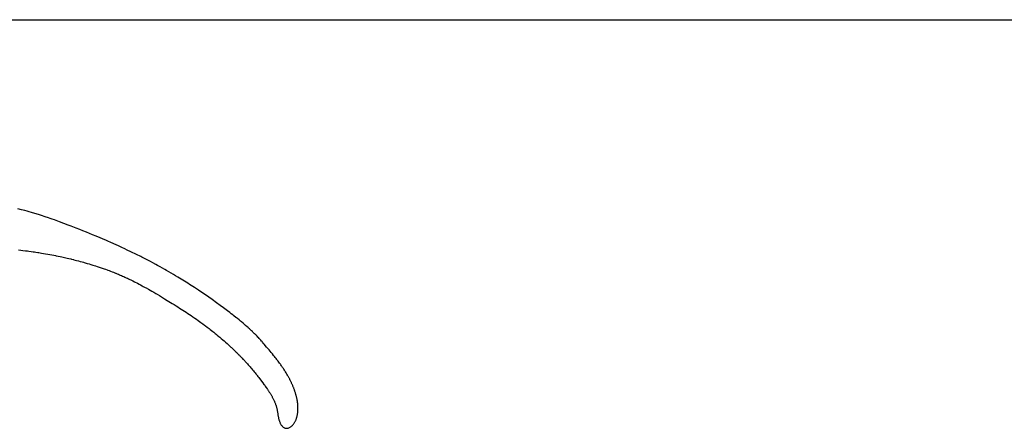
# Model space of a CAD drawing. Header units: inches. Extents: x 0 to 16, y 0 to 10.
# Tile 35 of 37: x 13.958 to 14.605, y 1.648 to 1.916. Entities that reach past the tile are written whole.
import ezdxf

# ---------------------------------------------------------------- set-up
doc = ezdxf.new("R2010")
doc.units = ezdxf.units.IN
doc.header["$LTSCALE"] = 0.935
doc.header["$MEASUREMENT"] = 0
doc.layers.get('0').update_dxf_attribs({"linetype": 'CONTINUOUS'})
doc.styles.get("Standard").update_dxf_attribs({"font": 'txt', "width": 0.8})

# ---------------------------------------------------------------- blocks, each defined once
blk = doc.blocks.new('*T24')
at = {"color": 2, "linetype": 'Continuous'}
for p, q in [((0, 0), (2.75, 0)), ((0, 0), (0, -1.875)), ((2.75, 0), (2.75, -1.875)), ((0, -0.75), (2.75, -0.75)), ((0, -1.25), (2.75, -1.25)), ((1.375, -1.25), (1.375, -1.5625)), ((0, -1.5625), (2.75, -1.5625)), ((0, -1.875), (2.75, -1.875))]:
    blk.add_line(p, q, dxfattribs=at)
at = {"color": 2, "linetype": 'Continuous', "attachment_point": 2, "line_spacing_factor": 0.9}
for s, insert, char_height, width in [('Apogee® 200 Bake Plate\\PFlange Mount', (1.375, -0.82812), 0.15625, 5.5), ('A', (0.6875, -1.32812), 0.15625, 0.25), ('A-F-B2', (2.0625, -1.32812), 0.15625, 1.5), ('\\Q15.0;ALL DIMENSIONS ARE IN INCHES', (1.375, -1.64354), 0.0825, 3.696)]:
    blk.add_mtext(s, dxfattribs=dict(at, insert=insert, char_height=char_height, width=width))

msp = doc.modelspace()

# ---------------------------------------------------------------- linework, layer by layer
at = {"color": 2, "linetype": 'Continuous'}
for p, q in [((13.95954, 1.79163), (13.95705, 1.79229)), ((13.9616, 1.79106), (13.95954, 1.79163)), ((13.96325, 1.7906), (13.9616, 1.79106)), ((13.96449, 1.79025), (13.96325, 1.7906)), ((13.96613, 1.78977), (13.96449, 1.79025)), ((13.96817, 1.78916), (13.96613, 1.78977)), ((13.97062, 1.78841), (13.96817, 1.78916)), ((13.97266, 1.78777), (13.97062, 1.78841)), ((13.97509, 1.78698), (13.97266, 1.78777)), ((13.97711, 1.78631), (13.97509, 1.78698)), ((13.97831, 1.7859), (13.97711, 1.78631)), ((13.97952, 1.78548), (13.97831, 1.7859)), ((13.98112, 1.78491), (13.97952, 1.78548)), ((13.98232, 1.78448), (13.98112, 1.78491)), ((13.98435, 1.78374), (13.98232, 1.78448)), ((13.99007, 1.78161), (13.98435, 1.78374)), ((13.99211, 1.78084), (13.99007, 1.78161)), ((13.99535, 1.77959), (13.99211, 1.78084)), ((13.99777, 1.77865), (13.99535, 1.77959)), ((13.99978, 1.77785), (13.99777, 1.77865)), ((14.00219, 1.77689), (13.99978, 1.77785)), ((14.00419, 1.77608), (14.00219, 1.77689)), ((14.00618, 1.77527), (14.00419, 1.77608)), ((14.00857, 1.77428), (14.00618, 1.77527)), ((14.01529, 1.77142), (14.00857, 1.77428)), ((14.01607, 1.77107), (14.01529, 1.77142)), ((13.95745, 1.76536), (13.95914, 1.76515)), ((13.95914, 1.76515), (13.96041, 1.765)), ((13.96041, 1.765), (13.9621, 1.76478)), ((13.9621, 1.76478), (13.96337, 1.76461)), ((14.01803, 1.77021), (14.01607, 1.77107)), ((14.02155, 1.76864), (14.01803, 1.77021)), ((14.02311, 1.76793), (14.02155, 1.76864)), ((14.02544, 1.76686), (14.02311, 1.76793)), ((14.02738, 1.76595), (14.02544, 1.76686)), ((14.02893, 1.76522), (14.02738, 1.76595)), ((14.03124, 1.76412), (14.02893, 1.76522)), ((13.96337, 1.76461), (13.96421, 1.76449)), ((13.96421, 1.76449), (13.9659, 1.76426)), ((13.9659, 1.76426), (13.96717, 1.76407)), ((13.96717, 1.76407), (13.96801, 1.76395)), ((13.96801, 1.76395), (13.96885, 1.76382)), ((13.96885, 1.76382), (13.97012, 1.76362)), ((13.97012, 1.76362), (13.97096, 1.76349)), ((13.97096, 1.76349), (13.97264, 1.76322)), ((13.97264, 1.76322), (13.9739, 1.76301)), ((13.9739, 1.76301), (13.97516, 1.76279)), ((13.97516, 1.76279), (13.97684, 1.76249)), ((13.97684, 1.76249), (13.97809, 1.76226)), ((13.97809, 1.76226), (13.97935, 1.76203)), ((13.97935, 1.76203), (13.9806, 1.76179)), ((13.9806, 1.76179), (13.98186, 1.76154)), ((13.98186, 1.76154), (13.98228, 1.76146)), ((13.98228, 1.76146), (13.98353, 1.7612)), ((13.98353, 1.7612), (13.98478, 1.76094)), ((13.98478, 1.76094), (13.98603, 1.76067)), ((13.98603, 1.76067), (13.98687, 1.76049)), ((13.98687, 1.76049), (13.98853, 1.76012)), ((13.98853, 1.76012), (13.98936, 1.75993)), ((13.98936, 1.75993), (13.99061, 1.75964)), ((13.99061, 1.75964), (13.99186, 1.75934)), ((13.99186, 1.75934), (13.99227, 1.75924)), ((13.99227, 1.75924), (13.99352, 1.75894)), ((13.99352, 1.75894), (13.99393, 1.75883)), ((13.99393, 1.75883), (13.99476, 1.75862)), ((13.99476, 1.75862), (13.99559, 1.75841)), ((13.99559, 1.75841), (13.99684, 1.75808)), ((14.03508, 1.76224), (14.03124, 1.76412)), ((14.03775, 1.76091), (14.03508, 1.76224)), ((14.03852, 1.76052), (14.03775, 1.76091)), ((14.04421, 1.75758), (14.03852, 1.76052)), ((13.99684, 1.75808), (13.99808, 1.75775)), ((13.99808, 1.75775), (13.99932, 1.75741)), ((13.99932, 1.75741), (14.00015, 1.75718)), ((14.00015, 1.75718), (14.00056, 1.75707)), ((14.00056, 1.75707), (14.00138, 1.75683)), ((14.00138, 1.75683), (14.00262, 1.75647)), ((14.00262, 1.75647), (14.00386, 1.75611)), ((14.00386, 1.75611), (14.0051, 1.75573)), ((14.0051, 1.75573), (14.00633, 1.75535)), ((14.00633, 1.75535), (14.00715, 1.75509)), ((14.00715, 1.75509), (14.00798, 1.75483)), ((14.00798, 1.75483), (14.00921, 1.75443)), ((14.00921, 1.75443), (14.01044, 1.75402)), ((14.01044, 1.75402), (14.01167, 1.7536)), ((14.01167, 1.7536), (14.01249, 1.75332)), ((14.01249, 1.75332), (14.01372, 1.75289)), ((14.01372, 1.75289), (14.01454, 1.7526)), ((14.01454, 1.7526), (14.01577, 1.75216)), ((14.01577, 1.75216), (14.01618, 1.75201)), ((14.01618, 1.75201), (14.017, 1.7517)), ((14.04572, 1.75678), (14.04421, 1.75758)), ((14.0476, 1.75577), (14.04572, 1.75678)), ((14.04873, 1.75515), (14.0476, 1.75577)), ((14.05061, 1.75412), (14.04873, 1.75515)), ((14.0536, 1.75245), (14.05061, 1.75412)), ((14.05472, 1.75182), (14.0536, 1.75245)), ((14.05621, 1.75096), (14.05472, 1.75182)), ((14.017, 1.7517), (14.01781, 1.7514)), ((14.01781, 1.7514), (14.01904, 1.75093)), ((14.01904, 1.75093), (14.01985, 1.75061)), ((14.01985, 1.75061), (14.02108, 1.75013)), ((14.02108, 1.75013), (14.02148, 1.74997)), ((14.02148, 1.74997), (14.02228, 1.74965)), ((14.02228, 1.74965), (14.02308, 1.74932)), ((14.02308, 1.74932), (14.02387, 1.74899)), ((14.02387, 1.74899), (14.02427, 1.74882)), ((14.02427, 1.74882), (14.02506, 1.74848)), ((14.02506, 1.74848), (14.02585, 1.74813)), ((14.02585, 1.74813), (14.02664, 1.74778)), ((14.02664, 1.74778), (14.02742, 1.74742)), ((14.02742, 1.74742), (14.02782, 1.74724)), ((14.02782, 1.74724), (14.02821, 1.74706)), ((14.02821, 1.74706), (14.02899, 1.7467)), ((14.02899, 1.7467), (14.02978, 1.74633)), ((14.02978, 1.74633), (14.03056, 1.74595)), ((14.03056, 1.74595), (14.03134, 1.74557)), ((14.03134, 1.74557), (14.03212, 1.74519)), ((14.05769, 1.7501), (14.05621, 1.75096)), ((14.05917, 1.74923), (14.05769, 1.7501)), ((14.06065, 1.74836), (14.05917, 1.74923)), ((14.06213, 1.74747), (14.06065, 1.74836)), ((14.06323, 1.7468), (14.06213, 1.74747)), ((14.06434, 1.74613), (14.06323, 1.7468)), ((14.06654, 1.74477), (14.06434, 1.74613)), ((14.03212, 1.74519), (14.03251, 1.74499)), ((14.03251, 1.74499), (14.03367, 1.74441)), ((14.03367, 1.74441), (14.03406, 1.74421)), ((14.03406, 1.74421), (14.03522, 1.74361)), ((14.03522, 1.74361), (14.0356, 1.74341)), ((14.0356, 1.74341), (14.03676, 1.74281)), ((14.03676, 1.74281), (14.03753, 1.7424)), ((14.03753, 1.7424), (14.03868, 1.74178)), ((14.03868, 1.74178), (14.03944, 1.74136)), ((14.03944, 1.74136), (14.04059, 1.74073)), ((14.04059, 1.74073), (14.04135, 1.74031)), ((14.04135, 1.74031), (14.04287, 1.73945)), ((14.04287, 1.73945), (14.044, 1.7388)), ((14.06874, 1.74339), (14.06654, 1.74477)), ((14.06983, 1.74269), (14.06874, 1.74339)), ((14.07311, 1.74057), (14.06983, 1.74269)), ((14.07492, 1.73937), (14.07311, 1.74057)), ((14.07564, 1.73888), (14.07492, 1.73937)), ((14.07853, 1.73693), (14.07564, 1.73888)), ((14.044, 1.7388), (14.04514, 1.73815)), ((14.04514, 1.73815), (14.04627, 1.7375)), ((14.04627, 1.7375), (14.04777, 1.73662)), ((14.04777, 1.73662), (14.04852, 1.73617)), ((14.04852, 1.73617), (14.05001, 1.73529)), ((14.05001, 1.73529), (14.05075, 1.73484)), ((14.05075, 1.73484), (14.05335, 1.73328)), ((14.05335, 1.73328), (14.05519, 1.73216)), ((14.07961, 1.73618), (14.07853, 1.73693)), ((14.08248, 1.73418), (14.07961, 1.73618)), ((14.08461, 1.73266), (14.08248, 1.73418)), ((14.08743, 1.73064), (14.08461, 1.73266)), ((14.05519, 1.73216), (14.05849, 1.73013)), ((14.05849, 1.73013), (14.0596, 1.72945)), ((14.0596, 1.72945), (14.06033, 1.729)), ((14.06033, 1.729), (14.06107, 1.72854)), ((14.06107, 1.72854), (14.06216, 1.72785)), ((14.06216, 1.72785), (14.06326, 1.72715)), ((14.06326, 1.72715), (14.06435, 1.72646)), ((14.06435, 1.72646), (14.06543, 1.72575)), ((14.08989, 1.72887), (14.08743, 1.73064)), ((14.09199, 1.72733), (14.08989, 1.72887)), ((14.09477, 1.72526), (14.09199, 1.72733)), ((14.06543, 1.72575), (14.06652, 1.72505)), ((14.06652, 1.72505), (14.0676, 1.72434)), ((14.0676, 1.72434), (14.06867, 1.72362)), ((14.06867, 1.72362), (14.06974, 1.7229)), ((14.06974, 1.7229), (14.07081, 1.72218)), ((14.07081, 1.72218), (14.07188, 1.72145)), ((14.07188, 1.72145), (14.07258, 1.72096)), ((14.07258, 1.72096), (14.07329, 1.72047)), ((14.07329, 1.72047), (14.07434, 1.71974)), ((14.07434, 1.71974), (14.07539, 1.71899)), ((14.09615, 1.72422), (14.09477, 1.72526)), ((14.09718, 1.72343), (14.09615, 1.72422)), ((14.09821, 1.72264), (14.09718, 1.72343)), ((14.0989, 1.7221), (14.09821, 1.72264)), ((14.10026, 1.72103), (14.0989, 1.7221)), ((14.10059, 1.72076), (14.10026, 1.72103)), ((14.10127, 1.72022), (14.10059, 1.72076)), ((14.10228, 1.7194), (14.10127, 1.72022)), ((14.07539, 1.71899), (14.07644, 1.71824)), ((14.07644, 1.71824), (14.07714, 1.71774)), ((14.07714, 1.71774), (14.07783, 1.71724)), ((14.07783, 1.71724), (14.07852, 1.71673)), ((14.07852, 1.71673), (14.07955, 1.71597)), ((14.07955, 1.71597), (14.08024, 1.71546)), ((14.08024, 1.71546), (14.08126, 1.71468)), ((14.08126, 1.71468), (14.08195, 1.71417)), ((14.08195, 1.71417), (14.08262, 1.71365)), ((14.08262, 1.71365), (14.0833, 1.71312)), ((14.0833, 1.71312), (14.08431, 1.71233)), ((14.10328, 1.71858), (14.10228, 1.7194)), ((14.10394, 1.71802), (14.10328, 1.71858)), ((14.10494, 1.71718), (14.10394, 1.71802)), ((14.10526, 1.7169), (14.10494, 1.71718)), ((14.10592, 1.71634), (14.10526, 1.7169)), ((14.10657, 1.71577), (14.10592, 1.71634)), ((14.10755, 1.71491), (14.10657, 1.71577)), ((14.10819, 1.71434), (14.10755, 1.71491)), ((14.10851, 1.71405), (14.10819, 1.71434)), ((14.10915, 1.71346), (14.10851, 1.71405)), ((14.10978, 1.71288), (14.10915, 1.71346)), ((14.08431, 1.71233), (14.08498, 1.71181)), ((14.08498, 1.71181), (14.08565, 1.71127)), ((14.08565, 1.71127), (14.08665, 1.71047)), ((14.08665, 1.71047), (14.08731, 1.70993)), ((14.08731, 1.70993), (14.08798, 1.70939)), ((14.08798, 1.70939), (14.08896, 1.70858)), ((14.08896, 1.70858), (14.08962, 1.70803)), ((14.08962, 1.70803), (14.0906, 1.7072)), ((14.0906, 1.7072), (14.09157, 1.70637)), ((14.11042, 1.71228), (14.10978, 1.71288)), ((14.11104, 1.71169), (14.11042, 1.71228)), ((14.11135, 1.71139), (14.11104, 1.71169)), ((14.11229, 1.71048), (14.11135, 1.71139)), ((14.11259, 1.71018), (14.11229, 1.71048)), ((14.1129, 1.70988), (14.11259, 1.71018)), ((14.11351, 1.70926), (14.1129, 1.70988)), ((14.11412, 1.70864), (14.11351, 1.70926)), ((14.11472, 1.70802), (14.11412, 1.70864)), ((14.11502, 1.70771), (14.11472, 1.70802)), ((14.11561, 1.70708), (14.11502, 1.70771)), ((14.1162, 1.70644), (14.11561, 1.70708)), ((14.09157, 1.70637), (14.09254, 1.70553)), ((14.09254, 1.70553), (14.09318, 1.70497)), ((14.09318, 1.70497), (14.0935, 1.70469)), ((14.0935, 1.70469), (14.09445, 1.70383)), ((14.09445, 1.70383), (14.09541, 1.70297)), ((14.09541, 1.70297), (14.09635, 1.70211)), ((14.09635, 1.70211), (14.09698, 1.70153)), ((14.09698, 1.70153), (14.09729, 1.70124)), ((14.09729, 1.70124), (14.09822, 1.70036)), ((14.09822, 1.70036), (14.09915, 1.69947)), ((14.1165, 1.70612), (14.1162, 1.70644)), ((14.11708, 1.70548), (14.1165, 1.70612)), ((14.11737, 1.70515), (14.11708, 1.70548)), ((14.11766, 1.70483), (14.11737, 1.70515)), ((14.11823, 1.70417), (14.11766, 1.70483)), ((14.1188, 1.70351), (14.11823, 1.70417)), ((14.12043, 1.70157), (14.1188, 1.70351)), ((14.12206, 1.69963), (14.12043, 1.70157)), ((14.09915, 1.69947), (14.09976, 1.69888)), ((14.09976, 1.69888), (14.10037, 1.69828)), ((14.10037, 1.69828), (14.10098, 1.69768)), ((14.10098, 1.69768), (14.10129, 1.69738)), ((14.10129, 1.69738), (14.10189, 1.69677)), ((14.10189, 1.69677), (14.10249, 1.69616)), ((14.10249, 1.69616), (14.10279, 1.69586)), ((14.10279, 1.69586), (14.10339, 1.69524)), ((14.10339, 1.69524), (14.10428, 1.69432)), ((14.10428, 1.69432), (14.10487, 1.69369)), ((14.10487, 1.69369), (14.10517, 1.69338)), ((14.12341, 1.69799), (14.12206, 1.69963)), ((14.12422, 1.697), (14.12341, 1.69799)), ((14.12502, 1.696), (14.12422, 1.697)), ((14.12556, 1.69533), (14.12502, 1.696)), ((14.12609, 1.69466), (14.12556, 1.69533)), ((14.12661, 1.69398), (14.12609, 1.69466)), ((14.12713, 1.69331), (14.12661, 1.69398)), ((14.10517, 1.69338), (14.10604, 1.69244)), ((14.10604, 1.69244), (14.10633, 1.69212)), ((14.10633, 1.69212), (14.10691, 1.69149)), ((14.10691, 1.69149), (14.1072, 1.69117)), ((14.1072, 1.69117), (14.10778, 1.69053)), ((14.10778, 1.69053), (14.10835, 1.68989)), ((14.10835, 1.68989), (14.10892, 1.68924)), ((14.10892, 1.68924), (14.10949, 1.68859)), ((14.10949, 1.68859), (14.11005, 1.68794)), ((14.11005, 1.68794), (14.11061, 1.68728)), ((14.11061, 1.68728), (14.11117, 1.68662)), ((14.12739, 1.69297), (14.12713, 1.69331)), ((14.12791, 1.69229), (14.12739, 1.69297)), ((14.12842, 1.6916), (14.12791, 1.69229)), ((14.12893, 1.69091), (14.12842, 1.6916)), ((14.12943, 1.69022), (14.12893, 1.69091)), ((14.12968, 1.68987), (14.12943, 1.69022)), ((14.13017, 1.68917), (14.12968, 1.68987)), ((14.13042, 1.68882), (14.13017, 1.68917)), ((14.13066, 1.68847), (14.13042, 1.68882)), ((14.1309, 1.68812), (14.13066, 1.68847)), ((14.13138, 1.68741), (14.1309, 1.68812)), ((14.13162, 1.68706), (14.13138, 1.68741)), ((14.11117, 1.68662), (14.11172, 1.68595)), ((14.11172, 1.68595), (14.11227, 1.68529)), ((14.11227, 1.68529), (14.11282, 1.68461)), ((14.11282, 1.68461), (14.11336, 1.68394)), ((14.11336, 1.68394), (14.1139, 1.68326)), ((14.1139, 1.68326), (14.11417, 1.68292)), ((14.11417, 1.68292), (14.11471, 1.68223)), ((14.11471, 1.68223), (14.11524, 1.68154)), ((14.11524, 1.68154), (14.1171, 1.67911)), ((14.13208, 1.68634), (14.13162, 1.68706)), ((14.13254, 1.68562), (14.13208, 1.68634)), ((14.13277, 1.68526), (14.13254, 1.68562)), ((14.13322, 1.68454), (14.13277, 1.68526)), ((14.13344, 1.68418), (14.13322, 1.68454)), ((14.13366, 1.68381), (14.13344, 1.68418)), ((14.13409, 1.68308), (14.13366, 1.68381)), ((14.1343, 1.68271), (14.13409, 1.68308)), ((14.13451, 1.68234), (14.1343, 1.68271)), ((14.13472, 1.68197), (14.13451, 1.68234)), ((14.13492, 1.6816), (14.13472, 1.68197)), ((14.13513, 1.68123), (14.13492, 1.6816)), ((14.13533, 1.68086), (14.13513, 1.68123)), ((14.13553, 1.68048), (14.13533, 1.68086)), ((14.1171, 1.67911), (14.11789, 1.67807)), ((14.11789, 1.67807), (14.11867, 1.67703)), ((14.11867, 1.67703), (14.11893, 1.67668)), ((14.11893, 1.67668), (14.11945, 1.67598)), ((14.11945, 1.67598), (14.11996, 1.67527)), ((14.11996, 1.67527), (14.12021, 1.67492)), ((14.12021, 1.67492), (14.12071, 1.67421)), ((14.13572, 1.6801), (14.13553, 1.68048)), ((14.13591, 1.67973), (14.13572, 1.6801)), ((14.1361, 1.67935), (14.13591, 1.67973)), ((14.13629, 1.67897), (14.1361, 1.67935)), ((14.13648, 1.67859), (14.13629, 1.67897)), ((14.13666, 1.67821), (14.13648, 1.67859)), ((14.13684, 1.67782), (14.13666, 1.67821)), ((14.13701, 1.67744), (14.13684, 1.67782)), ((14.13719, 1.67705), (14.13701, 1.67744)), ((14.13736, 1.67667), (14.13719, 1.67705)), ((14.13753, 1.67628), (14.13736, 1.67667)), ((14.13769, 1.67589), (14.13753, 1.67628)), ((14.13785, 1.6755), (14.13769, 1.67589)), ((14.13801, 1.6751), (14.13785, 1.6755)), ((14.13816, 1.67471), (14.13801, 1.6751)), ((14.13832, 1.67432), (14.13816, 1.67471)), ((14.13847, 1.67392), (14.13832, 1.67432)), ((14.12071, 1.67421), (14.12096, 1.67385)), ((14.12096, 1.67385), (14.1212, 1.6735)), ((14.1212, 1.6735), (14.12145, 1.67314)), ((14.12145, 1.67314), (14.12169, 1.67278)), ((14.12169, 1.67278), (14.12193, 1.67241)), ((14.12193, 1.67241), (14.12216, 1.67205)), ((14.12216, 1.67205), (14.12239, 1.67169)), ((14.12239, 1.67169), (14.12262, 1.67132)), ((14.12262, 1.67132), (14.12285, 1.67095)), ((14.12285, 1.67095), (14.12308, 1.67058)), ((14.12308, 1.67058), (14.1233, 1.67021)), ((14.1233, 1.67021), (14.12352, 1.66983)), ((14.12352, 1.66983), (14.12373, 1.66946)), ((14.12373, 1.66946), (14.12394, 1.66908)), ((14.12394, 1.66908), (14.12415, 1.6687)), ((14.12415, 1.6687), (14.12435, 1.66832)), ((14.12435, 1.66832), (14.12455, 1.66793)), ((14.12455, 1.66793), (14.12475, 1.66754)), ((14.13861, 1.67352), (14.13847, 1.67392)), ((14.13875, 1.67312), (14.13861, 1.67352)), ((14.13889, 1.67272), (14.13875, 1.67312)), ((14.13903, 1.67232), (14.13889, 1.67272)), ((14.13916, 1.67192), (14.13903, 1.67232)), ((14.13929, 1.67151), (14.13916, 1.67192)), ((14.13941, 1.67111), (14.13929, 1.67151)), ((14.13953, 1.6707), (14.13941, 1.67111)), ((14.13965, 1.67029), (14.13953, 1.6707)), ((14.13977, 1.66988), (14.13965, 1.67029)), ((14.13988, 1.66947), (14.13977, 1.66988)), ((14.13998, 1.66905), (14.13988, 1.66947)), ((14.14008, 1.66864), (14.13998, 1.66905)), ((14.14018, 1.66822), (14.14008, 1.66864)), ((14.14028, 1.6678), (14.14018, 1.66822)), ((14.14037, 1.66738), (14.14028, 1.6678)), ((14.12475, 1.66754), (14.12494, 1.66715)), ((14.12494, 1.66715), (14.12513, 1.66676)), ((14.12513, 1.66676), (14.12531, 1.66637)), ((14.12531, 1.66637), (14.12549, 1.66597)), ((14.12549, 1.66597), (14.12567, 1.66557)), ((14.12567, 1.66557), (14.12584, 1.66516)), ((14.12584, 1.66516), (14.126, 1.66476)), ((14.126, 1.66476), (14.12617, 1.66435)), ((14.12617, 1.66435), (14.12632, 1.66394)), ((14.12632, 1.66394), (14.12647, 1.66352)), ((14.12647, 1.66352), (14.12661, 1.66312)), ((14.12661, 1.66312), (14.12674, 1.66271)), ((14.12674, 1.66271), (14.12685, 1.66229)), ((14.12685, 1.66229), (14.12696, 1.66188)), ((14.12696, 1.66188), (14.12706, 1.66146)), ((14.12706, 1.66146), (14.12715, 1.66104)), ((14.14046, 1.66696), (14.14037, 1.66738)), ((14.14054, 1.66654), (14.14046, 1.66696)), ((14.14061, 1.66618), (14.14054, 1.66654)), ((14.14067, 1.66581), (14.14061, 1.66618)), ((14.14072, 1.66543), (14.14067, 1.66581)), ((14.14078, 1.66505), (14.14072, 1.66543)), ((14.14082, 1.66466), (14.14078, 1.66505)), ((14.14087, 1.66427), (14.14082, 1.66466)), ((14.1409, 1.66387), (14.14087, 1.66427)), ((14.14093, 1.66346), (14.1409, 1.66387)), ((14.14096, 1.66305), (14.14093, 1.66346)), ((14.14098, 1.66264), (14.14096, 1.66305)), ((14.14099, 1.66222), (14.14098, 1.66264)), ((14.141, 1.6618), (14.14099, 1.66222)), ((14.14099, 1.66095), (14.141, 1.66137)), ((14.141, 1.66137), (14.141, 1.6618)), ((14.12715, 1.66104), (14.12724, 1.66062)), ((14.12724, 1.66062), (14.12732, 1.6602)), ((14.12732, 1.6602), (14.12739, 1.65978)), ((14.12739, 1.65978), (14.12747, 1.65935)), ((14.12747, 1.65935), (14.12754, 1.65893)), ((14.12754, 1.65893), (14.12774, 1.65765)), ((14.12774, 1.65765), (14.12787, 1.6568)), ((14.12787, 1.6568), (14.12795, 1.65638)), ((14.12795, 1.65638), (14.12802, 1.65595)), ((14.12802, 1.65595), (14.1281, 1.65553)), ((14.1281, 1.65553), (14.12819, 1.65511)), ((14.12819, 1.65511), (14.12828, 1.6547)), ((14.13997, 1.65464), (14.1401, 1.65504)), ((14.1401, 1.65504), (14.14022, 1.65544)), ((14.14022, 1.65544), (14.14033, 1.65585)), ((14.14033, 1.65585), (14.14043, 1.65626)), ((14.14043, 1.65626), (14.14052, 1.65668)), ((14.14052, 1.65668), (14.14061, 1.6571)), ((14.14061, 1.6571), (14.14068, 1.65752)), ((14.14068, 1.65752), (14.14075, 1.65795)), ((14.14075, 1.65795), (14.14081, 1.65837)), ((14.14081, 1.65837), (14.14086, 1.6588)), ((14.14086, 1.6588), (14.1409, 1.65923)), ((14.1409, 1.65923), (14.14093, 1.65966)), ((14.14093, 1.65966), (14.14096, 1.66009)), ((14.14096, 1.66009), (14.14098, 1.66052)), ((14.14098, 1.66052), (14.14099, 1.66095)), ((14.12828, 1.6547), (14.12839, 1.65428)), ((14.12839, 1.65428), (14.1285, 1.65387)), ((14.1285, 1.65387), (14.12862, 1.65346)), ((14.12862, 1.65346), (14.12875, 1.65305)), ((14.12875, 1.65305), (14.12889, 1.65265)), ((14.12889, 1.65265), (14.12904, 1.65224)), ((14.12904, 1.65224), (14.12921, 1.65185)), ((14.12921, 1.65185), (14.12939, 1.65145)), ((14.12939, 1.65145), (14.12958, 1.65108)), ((14.12958, 1.65108), (14.12979, 1.65072)), ((14.12979, 1.65072), (14.13001, 1.65038)), ((14.13001, 1.65038), (14.13025, 1.65006)), ((14.13025, 1.65006), (14.1305, 1.64977)), ((14.1305, 1.64977), (14.13076, 1.64949)), ((14.13076, 1.64949), (14.13103, 1.64924)), ((14.13103, 1.64924), (14.13132, 1.64902)), ((14.13132, 1.64902), (14.13161, 1.64882)), ((14.13161, 1.64882), (14.13192, 1.64865)), ((14.13192, 1.64865), (14.13223, 1.64851)), ((14.13223, 1.64851), (14.13255, 1.6484)), ((14.13255, 1.6484), (14.13288, 1.64832)), ((14.13428, 1.64832), (14.13464, 1.64841)), ((14.13464, 1.64841), (14.13501, 1.64853)), ((14.13501, 1.64853), (14.13539, 1.6487)), ((14.13539, 1.6487), (14.13576, 1.6489)), ((14.13576, 1.6489), (14.13614, 1.64915)), ((14.13614, 1.64915), (14.13646, 1.64938)), ((14.13646, 1.64938), (14.13677, 1.64963)), ((14.13677, 1.64963), (14.13706, 1.64989)), ((14.13706, 1.64989), (14.13735, 1.65016)), ((14.13735, 1.65016), (14.13762, 1.65045)), ((14.13762, 1.65045), (14.13787, 1.65074)), ((14.13787, 1.65074), (14.13812, 1.65105)), ((14.13812, 1.65105), (14.13835, 1.65137)), ((14.13835, 1.65137), (14.13858, 1.6517)), ((14.13858, 1.6517), (14.13879, 1.65204)), ((14.13879, 1.65204), (14.13899, 1.65239)), ((14.13899, 1.65239), (14.13918, 1.65274)), ((14.13918, 1.65274), (14.13936, 1.65311)), ((14.13936, 1.65311), (14.13953, 1.65348)), ((14.13953, 1.65348), (14.13969, 1.65386)), ((14.13969, 1.65386), (14.13983, 1.65425)), ((14.13983, 1.65425), (14.13997, 1.65464)), ((14.13288, 1.64832), (14.13322, 1.64827)), ((14.13322, 1.64827), (14.13357, 1.64825)), ((14.13357, 1.64825), (14.13392, 1.64827)), ((14.13392, 1.64827), (14.13428, 1.64832))]:
    msp.add_line(p, q, dxfattribs=at)

# ---------------------------------------------------------------- block references
msp.add_blockref('*T24', (13.225, 1.91632))

doc.saveas('drawing.dxf')
